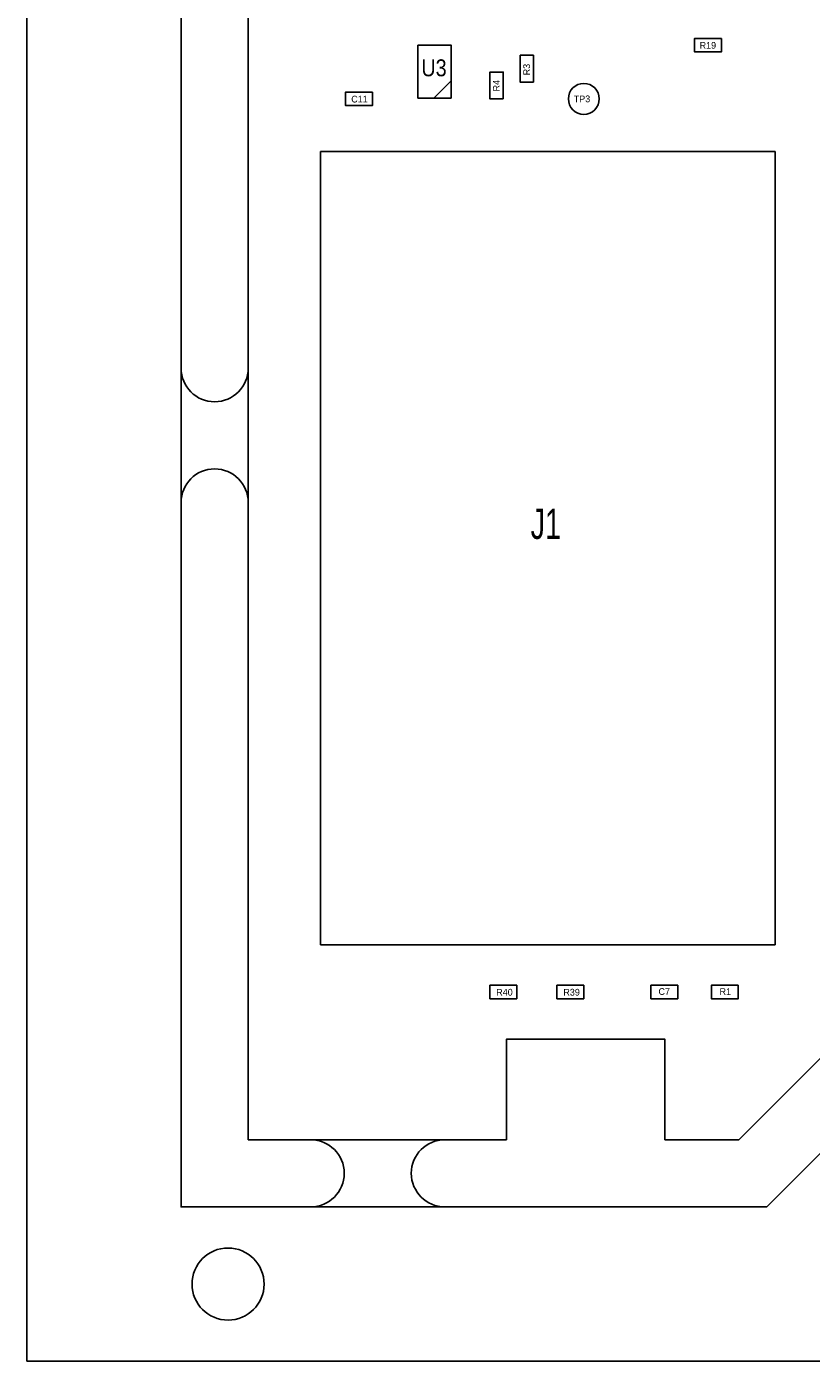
# Model space of a CAD drawing. Extents: x 0 to 121, y -62 to 198.
# Tile 2 of 7: x 0 to 30, y 0 to 50. Entities that reach past the tile are written whole.
import ezdxf
from ezdxf.enums import TextEntityAlignment as Align

# ---------------------------------------------------------------- set-up
doc = ezdxf.new("R2010")
doc.units = 0
for name, color, linetype in [('BG_OUTLINE', 80, 'CONTINUOUS'), ('PG_ASSEMBLY_TOP', 4, 'CONTINUOUS'), ('RD_ASSEMBLY_TOP', 4, 'CONTINUOUS')]:
    doc.layers.add(name, color=color, linetype=linetype)

msp = doc.modelspace()

# ---------------------------------------------------------------- linework, layer by layer
at = {"layer": 'BG_OUTLINE'}
for points in [[(0, 0), (0, 197.686168), (121.303796, 197.686168), (121.303796, 0)], [(5.842, 95.922084), (115.461796, 95.922084), (115.461796, 18.542), (94.2721, 18.542), (81.542128, 5.842), (59.381898, 5.842), (59.381898, 18.542), (40.732202, 18.542), (28.00223, 5.842), (5.842, 5.842)], [(8.382, 93.382084), (46.852078, 93.382084), (46.852078, 89.58199), (52.852066, 89.58199), (52.852066, 93.382084), (59.381898, 93.382084), (59.381898, 21.082), (39.681912, 21.082), (26.95194, 8.382), (24.152098, 8.382), (24.152098, 12.182094), (18.151856, 12.182094), (18.151856, 8.382), (8.382, 8.382)]]:
    msp.add_lwpolyline(points, close=True, dxfattribs=at)
for points in [[(8.382, 37.5666, -1), (5.842, 37.5666)], [(8.382, 32.4866, 1), (5.842, 32.4866)], [(10.7442, 8.382, -1), (10.7442, 5.842)], [(15.8242, 8.382, 1), (15.8242, 5.842)]]:
    msp.add_lwpolyline(points, format="xyb", dxfattribs=at)
at = {"layer": 'PG_ASSEMBLY_TOP'}
for points in [[(26.289, 50.038), (25.273, 50.038), (25.273, 49.53), (26.289, 49.53), (26.289, 50.038)], [(16.06296, 47.782988), (14.80312, 47.782988), (14.80312, 49.782984), (16.06296, 49.782984), (16.06296, 47.782988)], [(18.669, 49.403), (18.669, 48.387), (19.177, 48.387), (19.177, 49.403), (18.669, 49.403)], [(18.034, 47.752), (18.034, 48.768), (17.526, 48.768), (17.526, 47.752), (18.034, 47.752)], [(13.081, 48.006), (12.065, 48.006), (12.065, 47.498), (13.081, 47.498), (13.081, 48.006)], [(16.06296, 48.432974), (15.412974, 47.782988)], [(11.121898, 45.757084), (11.121898, 15.75689)], [(28.322016, 45.757084), (11.121898, 45.757084)], [(28.322016, 15.75689), (28.322016, 45.757084)], [(11.121898, 15.75689), (28.322016, 15.75689)], [(17.526, 13.716), (18.542, 13.716), (18.542, 14.224), (17.526, 14.224), (17.526, 13.716)], [(20.066, 13.716), (21.082, 13.716), (21.082, 14.224), (20.066, 14.224), (20.066, 13.716)], [(24.638, 14.224), (23.622, 14.224), (23.622, 13.716), (24.638, 13.716), (24.638, 14.224)], [(26.924, 14.224), (25.908, 14.224), (25.908, 13.716), (26.924, 13.716), (26.924, 14.224)]]:
    msp.add_lwpolyline(points, dxfattribs=at)
msp.add_lwpolyline([(8.984234, 2.921, 1), (6.255766, 2.921, 1), (8.984234, 2.921)], format="xyb", dxfattribs=at)
at = {"layer": 'RD_ASSEMBLY_TOP'}
msp.add_lwpolyline([(21.666708, 47.752, 1), (20.497292, 47.752, 1), (21.666708, 47.752)], format="xyb", dxfattribs=at)

# ---------------------------------------------------------------- texts
for s, p in [('R19', (25.77592, 49.64811)), ('C11', (12.59332, 47.61611)), ('R40', (18.07972, 13.83411)), ('R39', (20.61972, 13.83411)), ('C7', (24.12492, 13.85951)), ('R1', (26.43632, 13.85951))]:
    msp.add_text(s, height=0.254, dxfattribs=at).set_placement(p, align=Align.CENTER)
at = {"layer": 'RD_ASSEMBLY_TOP', "width": 0.875}
msp.add_text('U3', height=0.64008, dxfattribs=at).set_placement((15.41272, 48.60671), align=Align.CENTER)
at = {"layer": 'RD_ASSEMBLY_TOP'}
for s, p in [('R3', (19.04492, 48.86071)), ('R4', (17.90192, 48.25111))]:
    msp.add_text(s, height=0.254, rotation=90, dxfattribs=at).set_placement(p, align=Align.CENTER)
msp.add_text('TP3', height=0.254, dxfattribs=at).set_placement((20.701, 47.625))
at = {"layer": 'RD_ASSEMBLY_TOP', "width": 0.711111}
msp.add_text('J1', height=1.143, dxfattribs=at).set_placement((19.07032, 31.10611))

doc.saveas('drawing.dxf')
